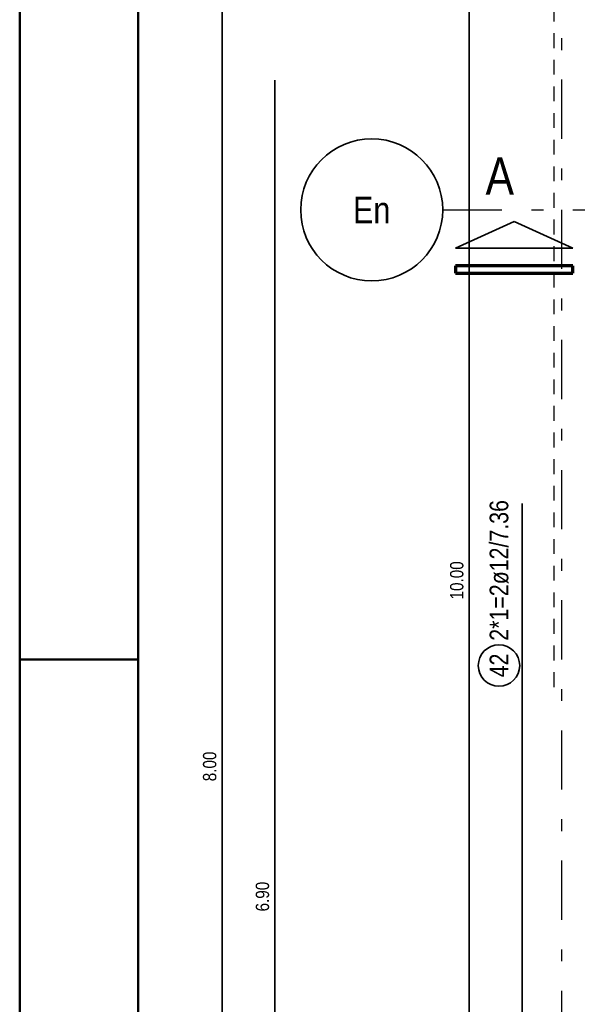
# Model space of a CAD drawing. Header units: millimetres. Extents: x -4 to 113, y -17 to 52.
# Tile 8 of 91: x 0 to 4.71, y 11.94 to 20.26. Entities that reach past the tile are written whole.
import ezdxf
from ezdxf.enums import TextEntityAlignment as Align

# ---------------------------------------------------------------- set-up
doc = ezdxf.new("R2010")
doc.units = ezdxf.units.MM
doc.linetypes.add('DASHDOTX2', pattern=[2, 1, -0.5, 0, -0.5])
doc.linetypes.add('HIDDEN', pattern=[0.375, 0.25, -0.125])
doc.layers.add('Achsen', color=7, linetype='Continuous', lineweight=20)
doc.layers.add('Mattenbewehrung', color=7, linetype='Continuous', lineweight=20)
doc.styles.add('Arial Narrow', font='ARIALN.TTF')

msp = doc.modelspace()

# ---------------------------------------------------------------- linework, layer by layer
at = {"color": 4, "linetype": 'Continuous', "lineweight": 50}
for p, q in [((0, 42.05), (0, 0)), ((1, 41.8), (1, 0.25))]:
    msp.add_line(p, q, dxfattribs=at)
at = {"color": 2, "linetype": 'Continuous', "lineweight": 35}
for p, q in [((4.176382, 18.551458), (3.681398, 18.32646)), ((4.671388, 18.32646), (4.176382, 18.551458)), ((3.681398, 18.32646), (4.671388, 18.32646))]:
    msp.add_line(p, q, dxfattribs=at)
at = {"color": 1, "linetype": 'Continuous', "lineweight": 70}
for p, q in [((4.671388, 18.176458), (3.681398, 18.176458)), ((3.681398, 18.176458), (3.681398, 18.116449)), ((4.671388, 18.116449), (4.671388, 18.176458)), ((3.681398, 18.116449), (4.671388, 18.116449))]:
    msp.add_line(p, q, dxfattribs=at)
at = {"color": 4, "linetype": 'Continuous', "lineweight": 50, "ltscale": 0.2}
msp.add_line((0, 14.85), (1, 14.85), dxfattribs=at)
at = {"layer": 'Achsen', "color": 3, "linetype": 'DASHDOTX2', "lineweight": 25, "ltscale": 0.5}
for p, q in [((4.577324, 39.55094), (4.577324, -0.69339)), ((3.573324, 18.650196), (49.410516, 18.650196))]:
    msp.add_line(p, q, dxfattribs=at)
at = {"layer": 'Achsen', "color": 2, "linetype": 'Continuous', "lineweight": 35}
msp.add_circle((2.973324, 18.650196), 0.6, dxfattribs=at)
at = {"layer": 'Mattenbewehrung', "color": 3, "linetype": 'HIDDEN', "lineweight": 25, "ltscale": 0.5}
msp.add_line((4.512374, 34.543059), (4.512374, 14.543059), dxfattribs=at)
at = {"layer": 'Mattenbewehrung', "color": 2, "linetype": 'Continuous', "lineweight": 35, "ltscale": 0.5}
for p, q in [((3.797751, 5.517274), (3.797751, 25.517274)), ((1.710558, 5.945456), (1.710558, 21.945456)), ((2.156415, 5.945456), (2.156415, 19.745456)), ((4.245498, 2.170196), (4.245498, 16.170196))]:
    msp.add_line(p, q, dxfattribs=at)
msp.add_circle((4.048378, 14.799396), 0.175, dxfattribs=at)

# ---------------------------------------------------------------- texts
at = {"color": 1, "lineweight": 70, "style": 'Arial Narrow'}
msp.add_text('A', height=0.315, dxfattribs=at).set_placement((3.934768, 18.778174))
at = {"layer": 'Achsen', "color": 4, "lineweight": 50, "style": 'Arial Narrow'}
msp.add_text('En', height=0.225, dxfattribs=at).set_placement((2.973324, 18.648541), align=Align.MIDDLE_CENTER)
at = {"layer": 'Mattenbewehrung', "color": 2, "lineweight": 35, "char_height": 0.1575, "attachment_point": 1, "rotation": 90, "line_spacing_factor": 0.9, "style": 'Arial Narrow'}
for s, insert in [('2*1=2ø12/7.36', (3.969628, 15.009396)), ('42', (3.969628, 14.700171))]:
    msp.add_mtext(s, dxfattribs=dict(at, insert=insert))
at = {"layer": 'Mattenbewehrung', "color": 3, "lineweight": 25, "char_height": 0.1125, "attachment_point": 1, "rotation": 90, "line_spacing_factor": 0.9, "style": 'Arial Narrow'}
for s, insert in [('10.00', (3.635251, 15.358086)), ('8.00', (1.548058, 13.821706)), ('6.90', (1.993915, 12.721706))]:
    msp.add_mtext(s, dxfattribs=dict(at, insert=insert))

doc.saveas('drawing.dxf')
